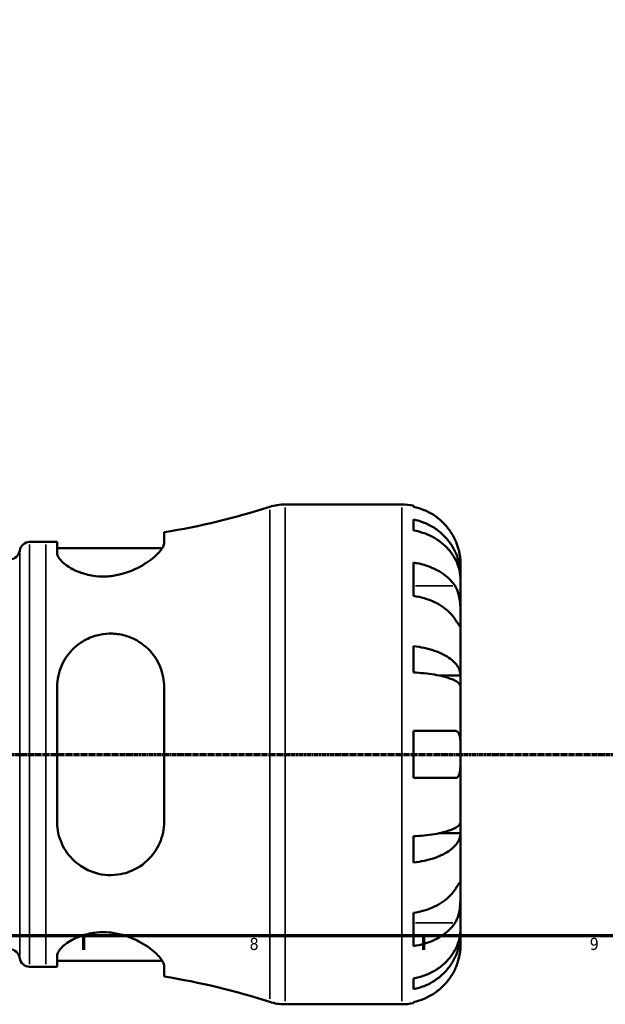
# Model space of a CAD drawing. Header units: millimetres. Extents: x 0 to 902, y 0 to 835.
# Tile 3 of 9: x 477 to 598, y 6 to 209. Entities that reach past the tile are written whole.
import ezdxf

# ---------------------------------------------------------------- set-up
doc = ezdxf.new("R2010")
doc.units = ezdxf.units.MM
doc.linetypes.add('CHAIN', pattern=[0.7087, 0.4724, -0.0591, 0.1181, -0.0591])
for name, color, linetype, lineweight in [('Border (ISO)', 7, 'Continuous', 70), ('Section Line (ISO)', 7, 'CHAIN', 70), ('Visible (ISO)', 7, 'Continuous', 50), ('Visible Narrow (ISO)', 7, 'Continuous', 35)]:
    doc.layers.add(name, color=color, linetype=linetype, lineweight=lineweight)
doc.styles.add('Note Text (ISO)', font='tahoma.ttf')

# ---------------------------------------------------------------- blocks, each defined once
blk = doc.blocks.new('Borders Default Border')
at = {"layer": 'Border (ISO)'}
for p, q in [((490.58, 20), (490.58, 17.1)), ((560.67, 20), (560.67, 17.1))]:
    blk.add_line(p, q, dxfattribs=at)
at = {"layer": 'Border (ISO)', "flags": 128}
blk.add_lwpolyline([(20, 20), (20, 574), (821, 574), (821, 20), (20, 20)], dxfattribs=at)
at = {"layer": 'Border (ISO)', "color": 232, "true_color": 0xca0064, "char_height": 2.5, "attachment_point": 7, "style": 'Note Text (ISO)'}
for s, insert in [('8', (524.81, 17.04)), ('9', (594.88, 17.05))]:
    blk.add_mtext(s, dxfattribs=dict(at, insert=insert))
blk = doc.blocks.new('2dTransSection0')
at = {"layer": 'Section Line (ISO)', "linetype": 'CHAIN'}
blk.add_line((133.6, 57.4), (647.2, 57.4), dxfattribs=at)

msp = doc.modelspace()

# ---------------------------------------------------------------- linework, layer by layer
at = {"layer": 'Visible (ISO)'}
for p, q in [((532.121, 108.901), (556.154, 108.901)), ((558.579, 108.656), (558.579, 108.426)), ((558.579, 105.795), (558.579, 103.56)), ((507.216, 101.01), (507.216, 103.159)), ((479.509, 101.176), (482.849, 101.176)), ((485.166, 101.194), (485.166, 98.943)), ((485.166, 99.916), (506.831, 99.916)), ((558.579, 96.911), (558.579, 90.052)), ((568.279, 94.242), (568.279, 96.776)), ((568.279, 94.242), (568.228, 94.242)), ((568.279, 93.278), (568.279, 94.242)), ((568.279, 85.243), (568.279, 93.278)), ((568.279, 73.625), (568.279, 85.243)), ((558.579, 79.682), (558.579, 74.285)), ((568.279, 73.625), (563.987, 73.625)), ((568.279, 71.297), (568.279, 73.625)), ((485.166, 71.261), (485.166, 43.541)), ((507.216, 43.541), (507.216, 71.261)), ((568.279, 57.401), (568.279, 71.297)), ((558.579, 62.251), (558.579, 52.551)), ((568.279, 43.505), (568.279, 57.401)), ((568.279, 41.176), (568.279, 43.505)), ((568.279, 41.176), (563.987, 41.176)), ((568.279, 29.559), (568.279, 41.176)), ((558.579, 40.517), (558.579, 35.12)), ((568.279, 21.524), (568.279, 29.559)), ((558.579, 24.75), (558.579, 17.891)), ((568.279, 20.56), (568.228, 20.56)), ((568.279, 20.56), (568.279, 21.524)), ((568.279, 18.026), (568.279, 20.56)), ((485.166, 15.859), (485.166, 13.608)), ((485.166, 14.886), (506.831, 14.886)), ((479.509, 13.626), (482.849, 13.626)), ((507.216, 11.643), (507.216, 13.792)), ((558.579, 11.242), (558.579, 9.007)), ((558.579, 6.376), (558.579, 6.146)), ((532.121, 5.901), (556.154, 5.901))]:
    msp.add_line(p, q, dxfattribs=at)
for centre, radius, start, end in [((482.849, 251.875), 150.699, 279.30541, 287.82083), ((532.121, 98.601), 10.3, 90, 107.82083), ((556.154, 96.776), 12.125, 78.46304, 90), ((479.509, 99.116), 2.06, 90, 172.81924), ((482.849, 251.875), 150.699, 270, 270.88115), ((475.421, 99.631), 2.06, 270, 352.81924), ((475.421, 15.171), 2.06, 7.18076, 90), ((479.509, 15.686), 2.06, 187.18076, 270), ((482.849, -137.073), 150.699, 89.11885, 90), ((482.849, -137.073), 150.699, 72.17917, 80.69459), ((532.121, 16.201), 10.3, 252.17917, 270), ((556.154, 18.026), 12.125, 270, 281.53696)]:
    msp.add_arc(centre, radius, start, end, dxfattribs=at)
for points, knots in [([(567.147, 101.626), (566.893, 102.176), (566.582, 102.735), (565.775, 103.948), (565.248, 104.582), (564.189, 105.644), (563.56, 106.171), (562.203, 107.079), (561.477, 107.461), (560.114, 108.027), (559.356, 108.267), (558.579, 108.426)], [5.9143146, 5.9143146, 5.9143146, 5.9143146, 6.0897305, 6.0897305, 6.3151304, 6.3151304, 6.5397196, 6.5397196, 6.7643088, 6.7643088, 6.9824261, 6.9824261, 6.9824261, 6.9824261]), ([(558.579, 105.795), (559.356, 105.641), (560.115, 105.409), (561.479, 104.861), (562.205, 104.492), (563.562, 103.612), (564.191, 103.103), (565.25, 102.075), (565.777, 101.463), (566.685, 100.144), (567.066, 99.438), (567.64, 98.092), (567.886, 97.329), (568.205, 95.768), (568.279, 94.972), (568.279, 94.242)], [0.2300349, 0.2300349, 0.2300349, 0.2300349, 0.4483378, 0.4483378, 0.6728957, 0.6728957, 0.8974535, 0.8974535, 1.1226267, 1.1226267, 1.3478, 1.3478, 1.5738057, 1.5738057, 1.7998115, 1.7998115, 1.7998115, 1.7998115]), ([(568.279, 93.278), (568.279, 93.927), (568.205, 94.636), (567.886, 96.025), (567.64, 96.704), (567.066, 97.902), (566.685, 98.53), (565.777, 99.704), (565.25, 100.249), (564.191, 101.163), (563.562, 101.617), (562.205, 102.4), (561.479, 102.729), (560.115, 103.216), (559.356, 103.423), (558.579, 103.56)], [5.4054322, 5.4054322, 5.4054322, 5.4054322, 5.6314379, 5.6314379, 5.8574437, 5.8574437, 6.0826169, 6.0826169, 6.3077901, 6.3077901, 6.5323479, 6.5323479, 6.7569058, 6.7569058, 6.9752088, 6.9752088, 6.9752088, 6.9752088]), ([(568.279, 96.776), (568.279, 96.776), (568.279, 96.835), (568.275, 97.078), (568.27, 97.273), (568.225, 97.861), (568.176, 98.29), (568.012, 99.126), (567.924, 99.49), (567.729, 100.15), (567.633, 100.436), (567.415, 101.016), (567.293, 101.309), (567.156, 101.607), (567.152, 101.616), (567.147, 101.626)], [-3.37535926, -3.37535926, -3.37535926, -3.37535926, -3.24472064, -3.24472064, -3.10081281, -3.10081281, -2.91318515, -2.91318515, -2.78540812, -2.78540812, -2.69094331, -2.69094331, -2.59427293, -2.59427293, -2.59108226, -2.59108226, -2.59108226, -2.59108226]), ([(507.216, 101.01), (507.216, 100.769), (507.138, 100.495), (506.678, 99.579), (506.067, 98.857), (504.314, 97.323), (503.127, 96.499), (500.701, 95.283), (499.558, 94.833), (497.454, 94.296), (496.55, 94.145), (494.76, 94.023), (493.899, 94.044), (491.993, 94.264), (490.998, 94.506), (488.824, 95.27), (487.759, 95.86), (486.122, 97.09), (485.559, 97.732), (485.215, 98.531), (485.166, 98.743), (485.166, 98.943)], [-3.9517014, -3.9517014, -3.9517014, -3.9517014, -3.7113026, -3.7113026, -3.2164889, -3.2164889, -2.6846697, -2.6846697, -2.2955663, -2.2955663, -2.0182267, -2.0182267, -1.753913, -1.753913, -1.4155371, -1.4155371, -0.9344062, -0.9344062, -0.4411075, -0.4411075, -0.2510342, -0.2510342, -0.2510342, -0.2510342]), ([(558.579, 96.911), (559.356, 96.798), (560.114, 96.629), (561.477, 96.229), (562.203, 95.958), (563.56, 95.316), (564.189, 94.943), (565.248, 94.192), (565.775, 93.744), (566.582, 92.887), (566.893, 92.491), (567.147, 92.102)], [0.2300371, 0.2300371, 0.2300371, 0.2300371, 0.4481544, 0.4481544, 0.6727436, 0.6727436, 0.8973328, 0.8973328, 1.1227327, 1.1227327, 1.2981486, 1.2981486, 1.2981486, 1.2981486]), ([(567.147, 92.102), (567.201, 92.02), (567.253, 91.935), (567.435, 91.612), (567.554, 91.356), (567.772, 90.781), (567.867, 90.461), (568.058, 89.641), (568.134, 89.133), (568.242, 88.004), (568.263, 87.397), (568.281, 86.236), (568.279, 85.697), (568.279, 85.243)], [-0.78090098, -0.78090098, -0.78090098, -0.78090098, -0.74249641, -0.74249641, -0.64168011, -0.64168011, -0.53308797, -0.53308797, -0.37727943, -0.37727943, -0.19250343, -0.19250343, 0, 0, 0, 0]), ([(567.147, 85.243), (566.893, 85.632), (566.582, 86.028), (565.775, 86.885), (565.248, 87.333), (564.189, 88.084), (563.56, 88.457), (562.203, 89.099), (561.477, 89.37), (560.114, 89.77), (559.356, 89.939), (558.579, 90.052)], [5.9143146, 5.9143146, 5.9143146, 5.9143146, 6.0897305, 6.0897305, 6.3151304, 6.3151304, 6.5397196, 6.5397196, 6.7643088, 6.7643088, 6.9824261, 6.9824261, 6.9824261, 6.9824261]), ([(568.279, 85.243), (568.279, 84.975), (568.279, 84.739), (568.277, 84.329), (568.274, 84.161), (568.249, 83.884), (568.222, 83.811), (568.111, 83.837), (568.03, 83.928), (567.833, 84.201), (567.736, 84.345), (567.512, 84.684), (567.389, 84.873), (567.218, 85.135), (567.183, 85.189), (567.147, 85.243)], [0, 0, 0, 0, 0.11375655, 0.11375655, 0.23538098, 0.23538098, 0.39430899, 0.39430899, 0.54630686, 0.54630686, 0.65204055, 0.65204055, 0.75381821, 0.75381821, 0.77933795, 0.77933795, 0.77933795, 0.77933795]), ([(485.166, 71.261), (485.166, 71.272), (485.166, 71.283), (485.169, 72.092), (485.258, 72.88), (485.751, 75.104), (486.366, 76.476), (488.072, 78.859), (489.158, 79.883), (491.33, 81.211), (492.304, 81.634), (494.178, 82.135), (495.035, 82.259), (496.838, 82.307), (497.757, 82.212), (499.869, 81.73), (501.004, 81.251), (503.386, 79.77), (504.539, 78.636), (506.191, 76.117), (506.751, 74.761), (507.151, 72.637), (507.216, 71.953), (507.216, 71.261)], [-3.8909291, -3.8909291, -3.8909291, -3.8909291, -3.8874539, -3.8874539, -3.6354946, -3.6354946, -3.1559196, -3.1559196, -2.6861424, -2.6861424, -2.3611056, -2.3611056, -2.099512, -2.099512, -1.8162741, -1.8162741, -1.4240655, -1.4240655, -0.8927345, -0.8927345, -0.4147174, -0.4147174, -0.1956726, -0.1956726, -0.1956726, -0.1956726]), ([(558.579, 79.682), (559.356, 79.601), (560.115, 79.48), (561.479, 79.192), (562.205, 78.999), (563.562, 78.538), (564.191, 78.27), (565.25, 77.732), (565.777, 77.411), (566.685, 76.719), (567.066, 76.349), (567.64, 75.644), (567.886, 75.243), (568.205, 74.425), (568.279, 74.008), (568.279, 73.625)], [0.2300349, 0.2300349, 0.2300349, 0.2300349, 0.4483378, 0.4483378, 0.6728957, 0.6728957, 0.8974535, 0.8974535, 1.1226267, 1.1226267, 1.3478, 1.3478, 1.5738057, 1.5738057, 1.7998115, 1.7998115, 1.7998115, 1.7998115]), ([(568.279, 71.297), (568.279, 71.486), (568.205, 71.692), (567.886, 72.095), (567.64, 72.293), (567.066, 72.641), (566.685, 72.824), (565.777, 73.165), (565.25, 73.323), (564.191, 73.589), (563.562, 73.721), (562.205, 73.948), (561.479, 74.044), (560.115, 74.185), (559.356, 74.245), (558.579, 74.285)], [5.4054322, 5.4054322, 5.4054322, 5.4054322, 5.6314379, 5.6314379, 5.8574437, 5.8574437, 6.0826169, 6.0826169, 6.3077901, 6.3077901, 6.5323479, 6.5323479, 6.7569058, 6.7569058, 6.9752088, 6.9752088, 6.9752088, 6.9752088]), ([(558.579, 62.251), (559.356, 62.251), (560.114, 62.251), (561.477, 62.251), (562.203, 62.251), (563.56, 62.251), (564.189, 62.251), (565.248, 62.251), (565.775, 62.251), (566.582, 62.251), (566.893, 62.251), (567.147, 62.251)], [0.2300371, 0.2300371, 0.2300371, 0.2300371, 0.4481544, 0.4481544, 0.6727436, 0.6727436, 0.8973328, 0.8973328, 1.1227327, 1.1227327, 1.2981486, 1.2981486, 1.2981486, 1.2981486]), ([(567.147, 62.251), (567.242, 62.251), (567.331, 62.238), (567.505, 62.183), (567.588, 62.138), (567.761, 61.997), (567.845, 61.891), (568.047, 61.513), (568.132, 61.182), (568.242, 60.34), (568.263, 59.83), (568.281, 58.678), (568.279, 58.043), (568.279, 57.401)], [-0.78516465, -0.78516465, -0.78516465, -0.78516465, -0.71674204, -0.71674204, -0.64259311, -0.64259311, -0.54817339, -0.54817339, -0.37584493, -0.37584493, -0.19265918, -0.19265918, 0, 0, 0, 0]), ([(568.279, 57.401), (568.279, 56.916), (568.28, 56.433), (568.273, 55.449), (568.264, 54.958), (568.205, 54.12), (568.159, 53.77), (568.014, 53.229), (567.925, 53.027), (567.737, 52.783), (567.655, 52.71), (567.482, 52.609), (567.393, 52.578), (567.249, 52.555), (567.199, 52.551), (567.147, 52.551)], [0, 0, 0, 0, 0.14558971, 0.14558971, 0.30930841, 0.30930841, 0.45830506, 0.45830506, 0.58735107, 0.58735107, 0.66775406, 0.66775406, 0.73999155, 0.73999155, 0.77632248, 0.77632248, 0.77632248, 0.77632248]), ([(567.147, 52.551), (566.893, 52.551), (566.582, 52.551), (565.775, 52.551), (565.248, 52.551), (564.189, 52.551), (563.56, 52.551), (562.203, 52.551), (561.477, 52.551), (560.114, 52.551), (559.356, 52.551), (558.579, 52.551)], [5.9143146, 5.9143146, 5.9143146, 5.9143146, 6.0897305, 6.0897305, 6.3151304, 6.3151304, 6.5397196, 6.5397196, 6.7643088, 6.7643088, 6.9824261, 6.9824261, 6.9824261, 6.9824261]), ([(507.216, 43.541), (507.216, 42.783), (507.138, 42.035), (506.678, 39.81), (506.067, 38.423), (504.314, 35.92), (503.127, 34.819), (500.701, 33.411), (499.558, 32.968), (497.454, 32.552), (496.55, 32.484), (494.76, 32.574), (493.899, 32.722), (491.993, 33.286), (490.998, 33.756), (488.824, 35.198), (487.759, 36.286), (486.122, 38.801), (485.559, 40.242), (485.215, 42.348), (485.166, 42.943), (485.166, 43.541)], [-3.9517014, -3.9517014, -3.9517014, -3.9517014, -3.7113026, -3.7113026, -3.2164889, -3.2164889, -2.6846697, -2.6846697, -2.2955663, -2.2955663, -2.0182267, -2.0182267, -1.753913, -1.753913, -1.4155371, -1.4155371, -0.9344062, -0.9344062, -0.4411075, -0.4411075, -0.2510342, -0.2510342, -0.2510342, -0.2510342]), ([(558.579, 40.517), (559.356, 40.557), (560.115, 40.617), (561.479, 40.758), (562.205, 40.854), (563.562, 41.081), (564.191, 41.213), (565.25, 41.479), (565.777, 41.637), (566.685, 41.978), (567.066, 42.161), (567.64, 42.509), (567.886, 42.706), (568.205, 43.11), (568.279, 43.316), (568.279, 43.505)], [0.2300349, 0.2300349, 0.2300349, 0.2300349, 0.4483378, 0.4483378, 0.6728957, 0.6728957, 0.8974535, 0.8974535, 1.1226267, 1.1226267, 1.3478, 1.3478, 1.5738057, 1.5738057, 1.7998115, 1.7998115, 1.7998115, 1.7998115]), ([(568.279, 41.176), (568.279, 40.794), (568.205, 40.376), (567.886, 39.559), (567.64, 39.158), (567.066, 38.453), (566.685, 38.082), (565.777, 37.391), (565.25, 37.07), (564.191, 36.531), (563.562, 36.264), (562.205, 35.803), (561.479, 35.609), (560.115, 35.322), (559.356, 35.201), (558.579, 35.12)], [5.4054322, 5.4054322, 5.4054322, 5.4054322, 5.6314379, 5.6314379, 5.8574437, 5.8574437, 6.0826169, 6.0826169, 6.3077901, 6.3077901, 6.5323479, 6.5323479, 6.7569058, 6.7569058, 6.9752088, 6.9752088, 6.9752088, 6.9752088]), ([(567.147, 29.559), (567.201, 29.641), (567.253, 29.72), (567.435, 29.999), (567.554, 30.182), (567.772, 30.511), (567.867, 30.651), (568.058, 30.908), (568.134, 30.985), (568.242, 30.972), (568.263, 30.849), (568.281, 30.371), (568.279, 30.012), (568.279, 29.559)], [-0.78090098, -0.78090098, -0.78090098, -0.78090098, -0.74249641, -0.74249641, -0.64168011, -0.64168011, -0.53308797, -0.53308797, -0.37727943, -0.37727943, -0.19250343, -0.19250343, 0, 0, 0, 0]), ([(558.579, 24.75), (559.356, 24.863), (560.114, 25.032), (561.477, 25.432), (562.203, 25.702), (563.56, 26.345), (564.189, 26.718), (565.248, 27.469), (565.775, 27.917), (566.582, 28.774), (566.893, 29.17), (567.147, 29.559)], [0.2300371, 0.2300371, 0.2300371, 0.2300371, 0.4481544, 0.4481544, 0.6727436, 0.6727436, 0.8973328, 0.8973328, 1.1227327, 1.1227327, 1.2981486, 1.2981486, 1.2981486, 1.2981486]), ([(568.279, 29.559), (568.279, 29.291), (568.279, 28.992), (568.277, 28.324), (568.274, 27.953), (568.249, 27.061), (568.222, 26.534), (568.111, 25.504), (568.03, 25.012), (567.833, 24.221), (567.736, 23.914), (567.512, 23.352), (567.389, 23.099), (567.218, 22.811), (567.183, 22.754), (567.147, 22.7)], [0, 0, 0, 0, 0.11375655, 0.11375655, 0.23538098, 0.23538098, 0.39430899, 0.39430899, 0.54630686, 0.54630686, 0.65204055, 0.65204055, 0.75381821, 0.75381821, 0.77933795, 0.77933795, 0.77933795, 0.77933795]), ([(567.147, 22.7), (566.893, 22.311), (566.582, 21.915), (565.775, 21.058), (565.248, 20.61), (564.189, 19.859), (563.56, 19.486), (562.203, 18.844), (561.477, 18.573), (560.114, 18.173), (559.356, 18.004), (558.579, 17.891)], [5.9143146, 5.9143146, 5.9143146, 5.9143146, 6.0897305, 6.0897305, 6.3151304, 6.3151304, 6.5397196, 6.5397196, 6.7643088, 6.7643088, 6.9824261, 6.9824261, 6.9824261, 6.9824261]), ([(485.166, 15.859), (485.166, 15.863), (485.166, 15.867), (485.169, 16.137), (485.258, 16.425), (485.751, 17.305), (486.366, 17.935), (488.072, 19.122), (489.158, 19.682), (491.33, 20.381), (492.304, 20.592), (494.178, 20.77), (495.035, 20.774), (496.838, 20.617), (497.757, 20.444), (499.869, 19.859), (501.004, 19.387), (503.386, 18.138), (504.539, 17.31), (506.191, 15.805), (506.751, 15.117), (507.151, 14.259), (507.216, 14.012), (507.216, 13.792)], [-3.8909291, -3.8909291, -3.8909291, -3.8909291, -3.8874539, -3.8874539, -3.6354946, -3.6354946, -3.1559196, -3.1559196, -2.6861424, -2.6861424, -2.3611056, -2.3611056, -2.099512, -2.099512, -1.8162741, -1.8162741, -1.4240655, -1.4240655, -0.8927345, -0.8927345, -0.4147174, -0.4147174, -0.1956726, -0.1956726, -0.1956726, -0.1956726]), ([(558.579, 11.242), (559.356, 11.379), (560.115, 11.586), (561.479, 12.073), (562.205, 12.402), (563.562, 13.185), (564.191, 13.638), (565.25, 14.553), (565.777, 15.098), (566.685, 16.272), (567.066, 16.9), (567.64, 18.098), (567.886, 18.777), (568.205, 20.166), (568.279, 20.875), (568.279, 21.524)], [0.2300349, 0.2300349, 0.2300349, 0.2300349, 0.4483378, 0.4483378, 0.6728957, 0.6728957, 0.8974535, 0.8974535, 1.1226267, 1.1226267, 1.3478, 1.3478, 1.5738057, 1.5738057, 1.7998115, 1.7998115, 1.7998115, 1.7998115]), ([(568.279, 20.56), (568.279, 19.83), (568.205, 19.034), (567.886, 17.473), (567.64, 16.71), (567.066, 15.364), (566.685, 14.658), (565.777, 13.339), (565.25, 12.727), (564.191, 11.699), (563.562, 11.189), (562.205, 10.31), (561.479, 9.941), (560.115, 9.393), (559.356, 9.161), (558.579, 9.007)], [5.4054322, 5.4054322, 5.4054322, 5.4054322, 5.6314379, 5.6314379, 5.8574437, 5.8574437, 6.0826169, 6.0826169, 6.3077901, 6.3077901, 6.5323479, 6.5323479, 6.7569058, 6.7569058, 6.9752088, 6.9752088, 6.9752088, 6.9752088]), ([(567.147, 13.176), (567.218, 13.328), (567.285, 13.481), (567.466, 13.914), (567.571, 14.194), (567.772, 14.787), (567.863, 15.097), (568.056, 15.858), (568.134, 16.282), (568.242, 17.076), (568.263, 17.416), (568.281, 17.899), (568.279, 18.026), (568.279, 18.026)], [-0.77507703, -0.77507703, -0.77507703, -0.77507703, -0.72560399, -0.72560399, -0.63594265, -0.63594265, -0.53365641, -0.53365641, -0.3753162, -0.3753162, -0.19216783, -0.19216783, 0, 0, 0, 0]), ([(558.579, 6.376), (559.356, 6.535), (560.114, 6.775), (561.477, 7.341), (562.203, 7.722), (563.56, 8.631), (564.189, 9.158), (565.248, 10.22), (565.775, 10.854), (566.582, 12.066), (566.893, 12.626), (567.147, 13.176)], [0.2300371, 0.2300371, 0.2300371, 0.2300371, 0.4481544, 0.4481544, 0.6727436, 0.6727436, 0.8973328, 0.8973328, 1.1227327, 1.1227327, 1.2981486, 1.2981486, 1.2981486, 1.2981486])]:
    msp.add_open_spline(points, degree=3, knots=knots, dxfattribs=at)
at = {"layer": 'Visible Narrow (ISO)'}
for p, q in [((528.969, 7.023), (528.969, 107.779)), ((532.121, 108.267), (532.121, 6.535)), ((556.154, 6.535), (556.154, 108.267)), ((479.509, 100.637), (479.509, 14.165)), ((482.849, 14.165), (482.849, 100.637)), ((477.465, 98.857), (477.465, 15.945)), ((566.719, 92.102), (559.007, 92.102)), ((566.719, 22.7), (559.007, 22.7))]:
    msp.add_line(p, q, dxfattribs=at)

# ---------------------------------------------------------------- block references
msp.add_blockref('Borders Default Border', (0, 0))
at = {"layer": 'Section Line (ISO)'}
msp.add_blockref('2dTransSection0', (0, 0), dxfattribs=at)

doc.saveas('drawing.dxf')
